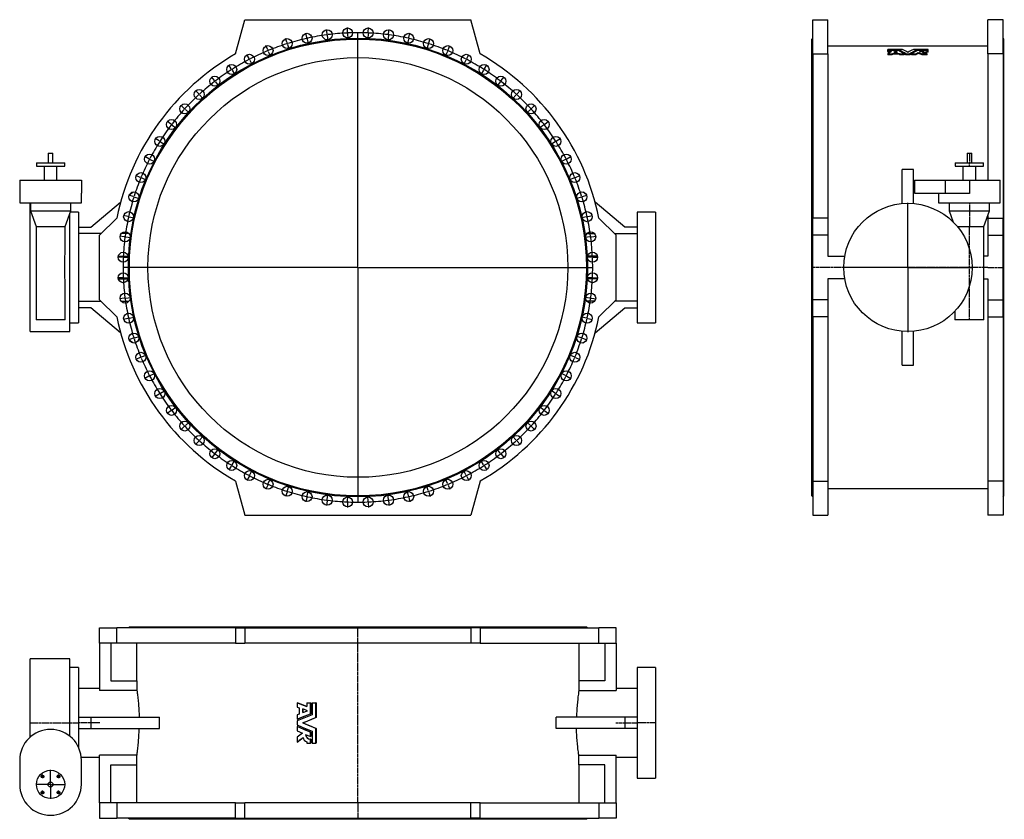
# Model space of a CAD drawing. Extents: x 1000 to 7097, y 700 to 5653.
import ezdxf

# ---------------------------------------------------------------- set-up
doc = ezdxf.new("R2010")
doc.units = 0
doc.linetypes.add('CENTERX2', pattern=[20.32, 12.7, -2.54, 2.54, -2.54])
doc.layers.get('0').update_dxf_attribs({"linetype": 'CONTINUOUS'})
doc.layers.add('FORMAT', color=7, linetype='CONTINUOUS')

# ---------------------------------------------------------------- blocks, each defined once
blk = doc.blocks.new('SW_CENTERMARKSYMBOL_0')
at = {"layer": 'FORMAT', "color": 0}
for p, q in [((251.1, 38.1), (249.8, 66.5)), ((378.3, 38.1), (379.6, 66.5)), ((-1.1, 4.9), (-7.3, 32.7)), ((0, 0), (-0.5, 2.4)), ((0, 0), (0.5, -2.4)), ((124.3, 27), (120.5, 55.2)), ((124.9, 22), (124.6, 24.5)), ((124.9, 22), (125.2, 19.5)), ((125.6, 17.1), (129.3, -11.2)), ((251.3, 33.1), (251.2, 35.6)), ((251.3, 33.1), (251.4, 30.6)), ((251.5, 28.1), (252.7, -0.4)), ((314.7, -1414.5), (314.7, 35.6)), ((377.9, 28.1), (376.7, -0.4)), ((378.1, 33.1), (378, 30.6)), ((378.1, 33.1), (378.2, 35.6)), ((503.8, 17.1), (500.1, -11.2)), ((504.5, 22), (504.2, 19.5)), ((504.5, 22), (504.8, 24.5)), ((505.1, 27), (508.9, 55.2)), ((629.4, 0), (628.9, -2.4)), ((629.4, 0), (629.9, 2.4)), ((630.5, 4.9), (636.7, 32.7)), ((-243.6, -71.6), (-254.5, -45.3)), ((-124, -28.1), (-132.6, -0.9)), ((-122.5, -32.8), (-123.3, -30.4)), ((-122.5, -32.8), (-121.8, -35.2)), ((-121, -37.6), (-112.4, -64.8)), ((1.1, -4.9), (7.3, -32.7)), ((628.3, -4.9), (622.2, -32.7)), ((750.4, -37.6), (741.9, -64.8)), ((751.9, -32.8), (751.2, -35.2)), ((751.9, -32.8), (752.7, -30.4)), ((753.4, -28.1), (762, -0.9)), ((873, -71.6), (883.9, -45.3)), ((-359, -125.4), (-372.1, -100.1)), ((-241.7, -76.2), (-242.7, -73.9)), ((-241.7, -76.2), (-240.8, -78.5)), ((-239.8, -80.8), (-228.9, -107.2)), ((869.2, -80.8), (858.3, -107.2)), ((871.1, -76.2), (870.2, -78.5)), ((871.1, -76.2), (872.1, -73.9)), ((988.4, -125.4), (1001.6, -100.1)), ((-469.2, -189), (-484.5, -165)), ((-356.7, -129.8), (-357.8, -127.6)), ((-356.7, -129.8), (-355.5, -132)), ((-354.4, -134.3), (-341.2, -159.5)), ((983.8, -134.3), (970.6, -159.5)), ((986.1, -129.8), (984.9, -132)), ((986.1, -129.8), (987.2, -127.6)), ((1098.6, -189), (1113.9, -165)), ((-573.5, -262), (-590.8, -239.4)), ((-466.5, -193.2), (-467.9, -191.1)), ((-466.5, -193.2), (-465.2, -195.4)), ((-463.8, -197.5), (-448.5, -221.5)), ((1093.3, -197.5), (1077.9, -221.5)), ((1095.9, -193.2), (1094.6, -195.4)), ((1095.9, -193.2), (1097.3, -191.1)), ((1202.9, -262), (1220.2, -239.4)), ((-570.4, -266), (-572, -264)), ((-570.4, -266), (-568.9, -268)), ((-567.4, -270), (-550, -292.6)), ((1196.8, -270), (1179.4, -292.6)), ((1199.8, -266), (1198.3, -268)), ((1199.8, -266), (1201.4, -264)), ((-671, -343.8), (-690.2, -322.8)), ((-667.6, -347.5), (-669.3, -345.7)), ((-667.6, -347.5), (-665.9, -349.4)), ((-664.2, -351.2), (-645, -372.2)), ((1293.6, -351.2), (1274.4, -372.2)), ((1297, -347.5), (1295.3, -349.4)), ((1297, -347.5), (1298.7, -345.7)), ((1300.4, -343.8), (1319.6, -322.8)), ((-761, -433.8), (-782, -414.6)), ((1390.4, -433.8), (1411.4, -414.6)), ((-757.3, -437.2), (-759.1, -435.5)), ((-757.3, -437.2), (-755.5, -438.9)), ((-753.6, -440.6), (-732.6, -459.9)), ((1383, -440.6), (1362, -459.9)), ((1386.7, -437.2), (1384.9, -438.9)), ((1386.7, -437.2), (1388.5, -435.5)), ((-842.8, -531.4), (-865.4, -514)), ((-838.8, -534.4), (-840.8, -532.9)), ((-838.8, -534.4), (-836.8, -535.9)), ((-834.9, -537.4), (-812.3, -554.8)), ((1464.3, -537.4), (1441.7, -554.8)), ((1468.2, -534.4), (1466.3, -535.9)), ((1468.2, -534.4), (1470.2, -532.9)), ((1472.2, -531.4), (1494.8, -514)), ((-915.8, -635.6), (-939.8, -620.3)), ((-911.6, -638.3), (-913.7, -637)), ((-911.6, -638.3), (-909.5, -639.6)), ((-907.4, -641), (-883.3, -656.3)), ((1536.8, -641), (1512.7, -656.3)), ((1541, -638.3), (1538.9, -639.6)), ((1541, -638.3), (1543.1, -637)), ((1545.2, -635.6), (1569.2, -620.3)), ((-979.4, -745.8), (-1004.7, -732.7)), ((-975, -748.2), (-977.2, -747)), ((-975, -748.2), (-972.8, -749.3)), ((-970.6, -750.5), (-945.3, -763.6)), ((1600, -750.5), (1574.7, -763.6)), ((1604.4, -748.2), (1602.2, -749.3)), ((1604.4, -748.2), (1606.6, -747)), ((1608.9, -745.8), (1634.1, -732.7)), ((-1033.2, -861.2), (-1059.6, -850.3)), ((1662.6, -861.2), (1689, -850.3)), ((-1028.6, -863.1), (-1030.9, -862.2)), ((-1028.6, -863.1), (-1026.3, -864.1)), ((-1024, -865), (-997.7, -875.9)), ((1653.4, -865), (1627.1, -875.9)), ((1658, -863.1), (1655.7, -864.1)), ((1658, -863.1), (1660.3, -862.2)), ((-1076.8, -980.8), (-1104, -972.2)), ((1706.2, -980.8), (1733.4, -972.2)), ((-1072, -982.3), (-1074.4, -981.6)), ((-1072, -982.3), (-1069.6, -983.1)), ((-1067.2, -983.8), (-1040.1, -992.4)), ((1696.6, -983.8), (1669.5, -992.4)), ((1701.4, -982.3), (1699, -983.1)), ((1701.4, -982.3), (1703.8, -981.6)), ((-1109.7, -1103.7), (-1137.5, -1097.6)), ((-1104.8, -1104.8), (-1107.3, -1104.3)), ((-1104.8, -1104.8), (-1102.4, -1105.4)), ((-1099.9, -1105.9), (-1072.1, -1112.1)), ((1729.4, -1105.9), (1701.5, -1112.1)), ((1734.2, -1104.8), (1731.8, -1105.4)), ((1734.2, -1104.8), (1736.7, -1104.3)), ((1739.1, -1103.7), (1766.9, -1097.6)), ((-1131.8, -1229.1), (-1160.1, -1225.4)), ((-1126.9, -1229.7), (-1129.3, -1229.4)), ((-1126.9, -1229.7), (-1124.4, -1230.1)), ((-1121.9, -1230.4), (-1093.6, -1234.1)), ((1751.3, -1230.4), (1723.1, -1234.1)), ((1756.3, -1229.7), (1753.8, -1230.1)), ((1756.3, -1229.7), (1758.7, -1229.4)), ((1761.2, -1229.1), (1789.5, -1225.4)), ((-1142.9, -1355.9), (-1171.4, -1354.7)), ((-1137.9, -1356.1), (-1140.4, -1356)), ((-1137.9, -1356.1), (-1135.4, -1356.2)), ((-1132.9, -1356.3), (-1104.4, -1357.6)), ((1762.3, -1356.3), (1733.9, -1357.6)), ((1767.3, -1356.1), (1764.8, -1356.2)), ((1767.3, -1356.1), (1769.8, -1356)), ((1772.3, -1355.9), (1800.8, -1354.7)), ((309.7, -1419.5), (-1140.4, -1419.5)), ((314.7, -1419.5), (312.2, -1419.5)), ((314.7, -1419.5), (314.7, -1417)), ((314.7, -1419.5), (314.7, -1422)), ((314.7, -1419.5), (317.2, -1419.5)), ((314.7, -1424.5), (314.7, -2874.7)), ((319.7, -1419.5), (1769.8, -1419.5)), ((-1142.9, -1483.2), (-1171.4, -1484.4)), ((-1137.9, -1483), (-1140.4, -1483.1)), ((-1137.9, -1483), (-1135.4, -1482.8)), ((-1132.9, -1482.7), (-1104.4, -1481.5)), ((1762.3, -1482.7), (1733.9, -1481.5)), ((1767.3, -1483), (1764.8, -1482.8)), ((1767.3, -1483), (1769.8, -1483.1)), ((1772.3, -1483.2), (1800.8, -1484.4)), ((-1131.8, -1610), (-1160.1, -1613.7)), ((-1126.9, -1609.3), (-1129.3, -1609.6)), ((-1126.9, -1609.3), (-1124.4, -1609)), ((-1121.9, -1608.7), (-1093.6, -1604.9)), ((1751.3, -1608.7), (1723.1, -1604.9)), ((1756.3, -1609.3), (1753.8, -1609)), ((1756.3, -1609.3), (1758.7, -1609.6)), ((1761.2, -1610), (1789.5, -1613.7)), ((-1109.7, -1735.3), (-1137.5, -1741.5)), ((-1104.8, -1734.2), (-1107.3, -1734.8)), ((-1104.8, -1734.2), (-1102.4, -1733.7)), ((-1099.9, -1733.2), (-1072.1, -1727)), ((1729.4, -1733.2), (1701.5, -1727)), ((1734.2, -1734.2), (1731.8, -1733.7)), ((1734.2, -1734.2), (1736.7, -1734.8)), ((1739.1, -1735.3), (1766.9, -1741.5)), ((-1076.8, -1858.3), (-1104, -1866.8)), ((-1072, -1856.8), (-1074.4, -1857.5)), ((-1072, -1856.8), (-1069.6, -1856)), ((-1067.2, -1855.3), (-1040.1, -1846.7)), ((1696.6, -1855.3), (1669.5, -1846.7)), ((1701.4, -1856.8), (1699, -1856)), ((1701.4, -1856.8), (1703.8, -1857.5)), ((1706.2, -1858.3), (1733.4, -1866.8)), ((-1033.2, -1977.9), (-1059.6, -1988.8)), ((-1028.6, -1976), (-1030.9, -1976.9)), ((-1028.6, -1976), (-1026.3, -1975)), ((-1024, -1974), (-997.7, -1963.1)), ((1653.4, -1974), (1627.1, -1963.1)), ((1658, -1976), (1655.7, -1975)), ((1658, -1976), (1660.3, -1976.9)), ((1662.6, -1977.9), (1689, -1988.8)), ((-979.4, -2093.2), (-1004.7, -2106.4)), ((-975, -2090.9), (-977.2, -2092.1)), ((-975, -2090.9), (-972.8, -2089.8)), ((-970.6, -2088.6), (-945.3, -2075.4)), ((1600, -2088.6), (1574.7, -2075.4)), ((1604.4, -2090.9), (1602.2, -2089.8)), ((1604.4, -2090.9), (1606.6, -2092.1)), ((1608.9, -2093.2), (1634.1, -2106.4)), ((-907.4, -2198.1), (-883.3, -2182.8)), ((1536.8, -2198.1), (1512.7, -2182.8)), ((-915.8, -2203.5), (-939.8, -2218.8)), ((-911.6, -2200.8), (-913.7, -2202.1)), ((-911.6, -2200.8), (-909.5, -2199.4)), ((1541, -2200.8), (1538.9, -2199.4)), ((1541, -2200.8), (1543.1, -2202.1)), ((1545.2, -2203.5), (1569.2, -2218.8)), ((-842.8, -2307.7), (-865.4, -2325.1)), ((-838.8, -2304.7), (-840.8, -2306.2)), ((-838.8, -2304.7), (-836.8, -2303.2)), ((-834.9, -2301.6), (-812.3, -2284.3)), ((1464.3, -2301.6), (1441.7, -2284.3)), ((1468.2, -2304.7), (1466.3, -2303.2)), ((1468.2, -2304.7), (1470.2, -2306.2)), ((1472.2, -2307.7), (1494.8, -2325.1)), ((-761, -2405.2), (-782, -2424.5)), ((-757.3, -2401.8), (-759.1, -2403.5)), ((-757.3, -2401.8), (-755.5, -2400.2)), ((-753.6, -2398.5), (-732.6, -2379.2)), ((1383, -2398.5), (1362, -2379.2)), ((1386.7, -2401.8), (1384.9, -2400.2)), ((1386.7, -2401.8), (1388.5, -2403.5)), ((1390.4, -2405.2), (1411.4, -2424.5)), ((-671, -2495.2), (-690.2, -2516.2)), ((-667.6, -2491.5), (-669.3, -2493.4)), ((-667.6, -2491.5), (-665.9, -2489.7)), ((-664.2, -2487.8), (-645, -2466.8)), ((1293.6, -2487.8), (1274.4, -2466.8)), ((1297, -2491.5), (1295.3, -2489.7)), ((1297, -2491.5), (1298.7, -2493.4)), ((1300.4, -2495.2), (1319.6, -2516.2)), ((-567.4, -2569.1), (-550, -2546.5)), ((1196.8, -2569.1), (1179.4, -2546.5)), ((-573.5, -2577), (-590.8, -2599.6)), ((-570.4, -2573.1), (-572, -2575.1)), ((-570.4, -2573.1), (-568.9, -2571.1)), ((-463.8, -2641.6), (-448.5, -2617.6)), ((1093.3, -2641.6), (1077.9, -2617.6)), ((1199.8, -2573.1), (1198.3, -2571.1)), ((1199.8, -2573.1), (1201.4, -2575.1)), ((1202.9, -2577), (1220.2, -2599.6)), ((-469.2, -2650), (-484.5, -2674.1)), ((-466.5, -2645.8), (-467.9, -2647.9)), ((-466.5, -2645.8), (-465.2, -2643.7)), ((-354.4, -2704.8), (-341.2, -2679.5)), ((983.8, -2704.8), (970.6, -2679.5)), ((1095.9, -2645.8), (1094.6, -2643.7)), ((1095.9, -2645.8), (1097.3, -2647.9)), ((1098.6, -2650), (1113.9, -2674.1)), ((-359, -2713.7), (-372.1, -2739)), ((-356.7, -2709.2), (-357.8, -2711.5)), ((-356.7, -2709.2), (-355.5, -2707)), ((-239.8, -2758.2), (-228.9, -2731.9)), ((869.2, -2758.2), (858.3, -2731.9)), ((986.1, -2709.2), (984.9, -2707)), ((986.1, -2709.2), (987.2, -2711.5)), ((988.4, -2713.7), (1001.6, -2739)), ((-243.6, -2767.5), (-254.5, -2793.8)), ((-241.7, -2762.9), (-242.7, -2765.2)), ((-241.7, -2762.9), (-240.8, -2760.5)), ((-122.5, -2806.2), (-121.8, -2803.9)), ((-121, -2801.5), (-112.4, -2774.3)), ((750.4, -2801.5), (741.9, -2774.3)), ((751.9, -2806.2), (751.2, -2803.9)), ((871.1, -2762.9), (870.2, -2760.5)), ((871.1, -2762.9), (872.1, -2765.2)), ((873, -2767.5), (883.9, -2793.8)), ((-124, -2811), (-132.6, -2838.2)), ((-122.5, -2806.2), (-123.3, -2808.6)), ((-1.1, -2844), (-7.3, -2871.8)), ((0, -2839.1), (-0.5, -2841.5)), ((0, -2839.1), (0.5, -2836.6)), ((1.1, -2834.2), (7.3, -2806.4)), ((124.9, -2861.1), (124.6, -2863.6)), ((124.9, -2861.1), (125.2, -2858.6)), ((125.6, -2856.1), (129.3, -2827.9)), ((251.5, -2867.2), (252.7, -2838.7)), ((377.9, -2867.2), (376.7, -2838.7)), ((503.8, -2856.1), (500.1, -2827.9)), ((504.5, -2861.1), (504.2, -2858.6)), ((504.5, -2861.1), (504.8, -2863.6)), ((628.3, -2834.2), (622.2, -2806.4)), ((629.4, -2839.1), (628.9, -2836.6)), ((629.4, -2839.1), (629.9, -2841.5)), ((630.5, -2844), (636.7, -2871.8)), ((751.9, -2806.2), (752.7, -2808.6)), ((753.4, -2811), (762, -2838.2)), ((124.3, -2866.1), (120.5, -2894.3)), ((251.1, -2877.1), (249.8, -2905.6)), ((251.3, -2872.2), (251.2, -2874.6)), ((251.3, -2872.2), (251.4, -2869.7)), ((378.1, -2872.2), (378, -2869.7)), ((378.1, -2872.2), (378.2, -2874.6)), ((378.3, -2877.1), (379.6, -2905.6)), ((505.1, -2866.1), (508.9, -2894.3))]:
    blk.add_line(p, q, dxfattribs=at)
for start, end in [(102.40149, 102.5), (97.69703, 102.30297), (97.5, 97.59851), (97.40149, 97.5), (92.69703, 97.30297), (92.5, 92.59851), (92.40149, 92.5), (87.69703, 92.30297), (87.5, 87.59851), (87.40149, 87.5), (82.69703, 87.30297), (82.5, 82.59851), (82.40149, 82.5), (77.69703, 82.30297), (77.5, 77.59851), (107.69703, 112.30297), (107.5, 107.59851), (107.40149, 107.5), (102.69703, 107.30297), (102.5, 102.59851), (77.40149, 77.5), (72.69703, 77.30297), (72.5, 72.59851), (72.40149, 72.5), (67.69703, 72.30297), (112.69703, 117.30297), (112.5, 112.59851), (112.40149, 112.5), (67.5, 67.59851), (67.40149, 67.5), (62.69703, 67.30297), (117.69703, 122.30297), (117.5, 117.59851), (117.40149, 117.5), (62.5, 62.59851), (62.40149, 62.5), (57.69703, 62.30297), (122.69703, 127.30297), (122.5, 122.59851), (122.40149, 122.5), (57.5, 57.59851), (57.40149, 57.5), (52.69703, 57.30297), (127.69703, 132.30297), (127.5, 127.59851), (127.40149, 127.5), (52.5, 52.59851), (52.40149, 52.5), (47.69703, 52.30297), (132.69703, 137.30297), (132.5, 132.59851), (132.40149, 132.5), (47.5, 47.59851), (47.40149, 47.5), (42.69703, 47.30297), (137.69703, 142.30297), (137.5, 137.59851), (137.40149, 137.5), (42.5, 42.59851), (42.40149, 42.5), (37.69703, 42.30297), (142.69703, 147.30297), (142.5, 142.59851), (142.40149, 142.5), (37.5, 37.59851), (37.40149, 37.5), (32.69703, 37.30297), (147.69703, 152.30297), (147.5, 147.59851), (147.40149, 147.5), (32.5, 32.59851), (32.40149, 32.5), (27.69703, 32.30297), (152.69703, 157.30297), (152.5, 152.59851), (152.40149, 152.5), (27.5, 27.59851), (27.40149, 27.5), (22.69703, 27.30297), (157.69703, 162.30297), (157.5, 157.59851), (157.40149, 157.5), (22.5, 22.59851), (22.40149, 22.5), (17.69703, 22.30297), (162.69703, 167.30297), (162.5, 162.59851), (162.40149, 162.5), (17.5, 17.59851), (17.40149, 17.5), (12.69703, 17.30297), (167.69703, 172.30297), (167.5, 167.59851), (167.40149, 167.5), (12.5, 12.59851), (12.40149, 12.5), (7.69703, 12.30297), (172.69703, 177.30297), (172.5, 172.59851), (172.40149, 172.5), (7.5, 7.59851), (7.40149, 7.5), (2.69703, 7.30297), (177.69703, 182.30297), (177.5, 177.59851), (177.40149, 177.5), (2.5, 2.59851), (2.40149, 2.5), (357.69703, 2.30297), (182.40149, 182.5), (182.5, 182.59851), (182.69703, 187.30297), (352.69703, 357.30297), (357.40149, 357.5), (357.5, 357.59851), (187.40149, 187.5), (187.5, 187.59851), (187.69703, 192.30297), (347.69703, 352.30297), (352.40149, 352.5), (352.5, 352.59851), (192.40149, 192.5), (192.5, 192.59851), (192.69703, 197.30297), (342.69703, 347.30297), (347.40149, 347.5), (347.5, 347.59851), (197.40149, 197.5), (197.5, 197.59851), (197.69703, 202.30297), (337.69703, 342.30297), (342.40149, 342.5), (342.5, 342.59851), (202.40149, 202.5), (202.5, 202.59851), (202.69703, 207.30297), (332.69703, 337.30297), (337.40149, 337.5), (337.5, 337.59851), (207.40149, 207.5), (207.5, 207.59851), (207.69703, 212.30297), (327.69703, 332.30297), (332.40149, 332.5), (332.5, 332.59851), (212.40149, 212.5), (212.5, 212.59851), (212.69703, 217.30297), (322.69703, 327.30297), (327.40149, 327.5), (327.5, 327.59851), (217.40149, 217.5), (217.5, 217.59851), (217.69703, 222.30297), (317.69703, 322.30297), (322.40149, 322.5), (322.5, 322.59851), (222.40149, 222.5), (222.5, 222.59851), (222.69703, 227.30297), (312.69703, 317.30297), (317.40149, 317.5), (317.5, 317.59851), (227.40149, 227.5), (227.5, 227.59851), (227.69703, 232.30297), (307.69703, 312.30297), (312.40149, 312.5), (312.5, 312.59851), (232.40149, 232.5), (232.5, 232.59851), (232.69703, 237.30297), (302.69703, 307.30297), (307.40149, 307.5), (307.5, 307.59851), (237.40149, 237.5), (237.5, 237.59851), (237.69703, 242.30297), (297.69703, 302.30297), (302.40149, 302.5), (302.5, 302.59851), (242.40149, 242.5), (242.5, 242.59851), (242.69703, 247.30297), (292.69703, 297.30297), (297.40149, 297.5), (297.5, 297.59851), (247.40149, 247.5), (247.5, 247.59851), (247.69703, 252.30297), (287.69703, 292.30297), (292.40149, 292.5), (292.5, 292.59851), (252.40149, 252.5), (252.5, 252.59851), (252.69703, 257.30297), (257.40149, 257.5), (257.5, 257.59851), (257.69703, 262.30297), (262.40149, 262.5), (262.5, 262.59851), (262.69703, 267.30297), (272.69703, 277.30297), (277.40149, 277.5), (277.5, 277.59851), (277.69703, 282.30297), (282.40149, 282.5), (282.5, 282.59851), (282.69703, 287.30297), (287.40149, 287.5), (287.5, 287.59851), (267.40149, 267.5), (267.5, 267.59851), (267.69703, 272.30297), (272.40149, 272.5), (272.5, 272.59851)]:
    blk.add_arc((314.7, -1419.5), 1454, start, end, dxfattribs=at)
blk = doc.blocks.new('SW_CENTERMARKSYMBOL_1')
at = {"layer": 'FORMAT', "color": 0}
for p, q in [((0, 5), (0, 90)), ((-5, 0), (-90, 0)), ((0, 0), (-2.5, 0)), ((0, 0), (0, 2.5)), ((0, 0), (0, -2.5)), ((0, 0), (2.5, 0)), ((5, 0), (90, 0)), ((0, -5), (0, -90))]:
    blk.add_line(p, q, dxfattribs=at)
blk = doc.blocks.new('SW_CENTERMARKSYMBOL_2')
at = {"layer": 'FORMAT', "color": 0}
for p, q in [((-5, 0), (-11.5, 0)), ((0, 0), (-2.5, 0)), ((0, 5), (0, 11.5)), ((0, 0), (0, 2.5)), ((0, 0), (0, -2.5)), ((0, 0), (2.5, 0)), ((5, 0), (11.5, 0)), ((0, -5), (0, -11.5))]:
    blk.add_line(p, q, dxfattribs=at)
blk = doc.blocks.new('SW_CENTERMARKSYMBOL_3')
at = {"layer": 'FORMAT', "color": 0}
for p, q in [((-5, 0), (-11.5, 0)), ((0, 0), (-2.5, 0)), ((0, 5), (0, 11.5)), ((0, 0), (0, 2.5)), ((0, 0), (0, -2.5)), ((0, 0), (2.5, 0)), ((5, 0), (11.5, 0)), ((0, -5), (0, -11.5))]:
    blk.add_line(p, q, dxfattribs=at)
blk = doc.blocks.new('SW_CENTERMARKSYMBOL_4')
at = {"layer": 'FORMAT', "color": 0}
for p, q in [((-5, 0), (-11.5, 0)), ((0, 0), (-2.5, 0)), ((0, 5), (0, 11.5)), ((0, 0), (0, 2.5)), ((0, 0), (0, -2.5)), ((0, 0), (2.5, 0)), ((5, 0), (11.5, 0)), ((0, -5), (0, -11.5))]:
    blk.add_line(p, q, dxfattribs=at)
blk = doc.blocks.new('SW_CENTERMARKSYMBOL_5')
at = {"layer": 'FORMAT', "color": 0}
for p, q in [((-5, 0), (-11.5, 0)), ((0, 0), (-2.5, 0)), ((0, 5), (0, 11.5)), ((0, 0), (0, 2.5)), ((0, 0), (0, -2.5)), ((0, 0), (2.5, 0)), ((5, 0), (11.5, 0)), ((0, -5), (0, -11.5))]:
    blk.add_line(p, q, dxfattribs=at)
blk = doc.blocks.new('SW_CENTERMARKSYMBOL_6')
at = {"layer": 'FORMAT', "color": 0}
for p, q in [((0, 5), (0, 400)), ((-5, 0), (-400, 0)), ((0, 0), (-2.5, 0)), ((0, 0), (0, 2.5)), ((0, 0), (0, -2.5)), ((0, 0), (2.5, 0)), ((5, 0), (400, 0)), ((0, -5), (0, -400))]:
    blk.add_line(p, q, dxfattribs=at)

msp = doc.modelspace()

# ---------------------------------------------------------------- linework, layer by layer
at = {"color": 7, "linetype": 'CONTINUOUS'}
for p, q in [((2337.6, 5441), (2394.4, 5653.2)), ((2394.4, 5653.2), (3794.4, 5653.2)), ((3851.3, 5441), (3794.4, 5653.2)), ((5911.1, 5653.2), (6005.1, 5653.2)), ((5911.1, 5441), (5911.1, 5653.2)), ((6005.1, 5441), (6005.1, 5653.2)), ((7089.1, 5653.2), (6995.1, 5653.2)), ((6995.1, 5441), (6995.1, 5653.2)), ((7089.1, 5441), (7089.1, 5653.2)), ((5911.1, 5539.2), (5905.1, 5533.2)), ((5905.1, 2703.2), (5905.1, 5533.2)), ((6995.1, 5488.2), (6005.1, 5488.2)), ((7095.1, 5533.2), (7089.1, 5539.2)), ((7095.1, 2703.2), (7095.1, 5533.2)), ((5911.1, 5441), (6005.1, 5441)), ((5911.1, 5441), (5911.1, 4424.2)), ((6005.1, 5441), (6005.1, 4424.2)), ((6375.1, 5463.5), (6375.1, 5468.5)), ((6466.1, 5468.5), (6375.1, 5468.5)), ((6375.1, 5463.5), (6449.2, 5463.5)), ((6375.1, 5461.5), (6375.1, 5463.5)), ((6442.8, 5461.5), (6375.1, 5461.5)), ((6375.1, 5456.2), (6375.1, 5461.5)), ((6375.1, 5456.2), (6398.5, 5456.2)), ((6375.1, 5456.2), (6375.1, 5451.4)), ((6390.8, 5451.4), (6375.1, 5451.4)), ((6375.1, 5440.8), (6401.5, 5440.8)), ((6375.1, 5440.8), (6375.1, 5436)), ((6401.5, 5436), (6375.1, 5436)), ((6401.5, 5440.8), (6406.6, 5444.3)), ((6401.5, 5440.8), (6401.5, 5436)), ((6406.6, 5444.3), (6445.3, 5444.3)), ((6406.6, 5444.3), (6406.6, 5439.5)), ((6445.3, 5439.5), (6406.6, 5439.5)), ((6424.1, 5457.2), (6412.7, 5450.1)), ((6412.7, 5450.1), (6436.1, 5450.1)), ((6420.4, 5450.1), (6424.1, 5452.3)), ((6436.1, 5450.1), (6424.1, 5457.2)), ((6424.1, 5452.3), (6424.1, 5457.2)), ((6424.1, 5452.3), (6427.9, 5450.1)), ((6445.3, 5444.3), (6450.7, 5440.8)), ((6445.3, 5444.3), (6445.3, 5439.5)), ((6449.2, 5458.7), (6448, 5458.7)), ((6449.2, 5458.7), (6449.2, 5463.5)), ((6450.7, 5440.8), (6477.3, 5440.8)), ((6450.7, 5440.8), (6450.7, 5436)), ((6477.3, 5436), (6450.7, 5436)), ((6477.3, 5440.8), (6477.3, 5436)), ((6487.6, 5440.8), (6512.5, 5440.8)), ((6487.6, 5436), (6487.6, 5440.8)), ((6512.5, 5436), (6487.6, 5436)), ((6512.5, 5436), (6512.5, 5440.8)), ((6522.8, 5440.8), (6549.5, 5440.8)), ((6522.8, 5436), (6522.8, 5440.8)), ((6549.5, 5436), (6522.8, 5436)), ((6625.1, 5468.5), (6534, 5468.5)), ((6549.5, 5440.8), (6563.1, 5449.5)), ((6549.5, 5436), (6549.5, 5440.8)), ((6550.9, 5463.5), (6625.1, 5463.5)), ((6550.9, 5458.7), (6550.9, 5463.5)), ((6552.1, 5458.7), (6550.9, 5458.7)), ((6584, 5461.5), (6557.3, 5461.5)), ((6563.1, 5449.5), (6588.2, 5440.8)), ((6563.1, 5444.7), (6563.1, 5449.5)), ((6571.4, 5454.6), (6584, 5461.5)), ((6584, 5456.6), (6581, 5455)), ((6584, 5456.6), (6584, 5461.5)), ((6598.2, 5458.7), (6584, 5458.7)), ((6588.2, 5440.8), (6619.1, 5440.8)), ((6588.2, 5436), (6588.2, 5440.8)), ((6619.1, 5436), (6588.2, 5436)), ((6625.1, 5461.5), (6601.3, 5461.5)), ((6617.9, 5456.2), (6625.1, 5456.2)), ((6617.9, 5451.4), (6617.9, 5456.2)), ((6625.1, 5451.4), (6617.9, 5451.4)), ((6619.1, 5436), (6619.1, 5440.8)), ((6625.1, 5463.5), (6625.1, 5468.5)), ((6625.1, 5461.5), (6625.1, 5463.5)), ((6625.1, 5456.2), (6625.1, 5461.5)), ((6625.1, 5451.4), (6625.1, 5456.2)), ((7089.1, 5441), (6995.1, 5441)), ((6995.1, 5441), (6995.1, 4658.2)), ((7089.1, 5441), (7089.1, 4424.2)), ((1176.4, 4827.2), (1176.4, 4766.2)), ((1176.4, 4827.2), (1206.4, 4827.2)), ((1206.4, 4766.2), (1206.4, 4827.2)), ((6866.1, 4827.2), (6866.1, 4766.2)), ((6866.1, 4827.2), (6896.1, 4827.2)), ((6896.1, 4766.2), (6896.1, 4827.2)), ((1103.9, 4766.2), (1103.9, 4746.2)), ((1103.9, 4766.2), (1278.9, 4766.2)), ((1278.9, 4746.2), (1278.9, 4766.2)), ((6793.6, 4766.2), (6793.6, 4746.2)), ((6793.6, 4766.2), (6968.6, 4766.2)), ((6968.6, 4746.2), (6968.6, 4766.2)), ((1103.9, 4746.2), (1278.9, 4746.2)), ((1151.4, 4746.2), (1151.4, 4658.2)), ((1231.4, 4658.2), (1231.4, 4746.2)), ((6535.1, 4724.3), (6465.1, 4724.3)), ((6465.1, 4514.1), (6465.1, 4724.3)), ((6535.1, 4514.1), (6535.1, 4724.3)), ((6793.6, 4746.2), (6968.6, 4746.2)), ((6841.1, 4746.2), (6841.1, 4658.2)), ((6921.1, 4658.2), (6921.1, 4746.2)), ((1000.4, 4658.2), (1000.4, 4578.2)), ((1000.4, 4658.2), (1382.4, 4658.2)), ((1382.4, 4658.2), (1382.4, 4578.2)), ((6540.1, 4658.2), (6540.1, 4578.2)), ((6540.1, 4658.2), (6731.1, 4658.2)), ((6731.1, 4658.2), (6881.1, 4658.2)), ((6881.1, 4658.2), (7072.1, 4658.2)), ((7072.1, 4518.2), (7072.1, 4658.2)), ((1000.4, 4578.2), (1000.4, 4518.2)), ((1382.4, 4518.2), (1382.4, 4578.2)), ((1679.3, 4567.8), (1700.5, 4585.5)), ((4509.5, 4567.8), (4488.4, 4585.5)), ((6540.1, 4578.2), (6731.1, 4578.2)), ((6690.1, 4578.2), (6690.1, 4518.2)), ((6731.1, 4578.2), (6881.1, 4578.2)), ((1000.4, 4518.2), (1382.4, 4518.2)), ((1066.4, 4515.7), (1064.4, 4515.7)), ((1064.4, 3720.7), (1064.4, 4515.7)), ((1066.4, 4518.2), (1066.4, 4468.2)), ((1316.4, 4468.2), (1316.4, 4518.2)), ((1441.4, 4368.2), (1624.9, 4522.2)), ((4747.4, 4368.2), (4563.9, 4522.2)), ((6690.1, 4518.2), (7072.1, 4518.2)), ((6756.1, 4518.2), (6756.1, 4468.2)), ((7006.1, 4468.2), (7006.1, 4518.2)), ((1066.4, 4468.2), (1101.4, 4372)), ((1066.4, 4468.2), (1316.4, 4468.2)), ((1281.4, 4372), (1316.4, 4468.2)), ((1311.4, 3720.7), (1311.4, 4454.4)), ((1365.4, 4461.2), (1313.9, 4461.2)), ((1365.4, 4461.2), (1365.4, 4118.2)), ((4937.4, 4461.2), (4823.4, 4461.2)), ((4823.4, 4461.2), (4823.4, 4118.2)), ((4937.4, 4461.2), (4937.4, 4118.2)), ((6756.1, 4468.2), (6781.2, 4399.2)), ((6756.1, 4468.2), (7006.1, 4468.2)), ((6971.1, 4372), (7006.1, 4468.2)), ((1495.4, 4318.2), (1601.5, 4424.2)), ((4693.4, 4318.2), (4587.4, 4424.2)), ((6005.1, 4424.2), (5911.1, 4424.2)), ((5911.1, 4318.2), (5911.1, 4424.2)), ((6005.1, 4424.2), (6005.1, 4318.2)), ((6995.1, 4438), (6995.1, 4424.2)), ((6995.1, 4424.2), (7089.1, 4424.2)), ((6995.1, 4424.2), (6995.1, 4318.2)), ((7089.1, 4318.2), (7089.1, 4424.2)), ((1101.4, 4372), (1101.4, 4231.3)), ((1101.4, 4372), (1281.4, 4372)), ((1281.4, 4231.3), (1281.4, 4372)), ((1365.4, 4368.2), (1441.4, 4368.2)), ((4823.4, 4368.2), (4747.4, 4368.2)), ((6806, 4372), (6971.1, 4372)), ((6971.1, 3793.2), (6971.1, 4372)), ((1505, 4327.8), (1365.4, 4327.8)), ((1495.4, 3918.2), (1495.4, 4318.2)), ((1676.7, 4327.8), (1629, 4327.8)), ((4512.1, 4327.8), (4559.8, 4327.8)), ((4683.8, 4327.8), (4823.4, 4327.8)), ((4693.4, 3918.2), (4693.4, 4318.2)), ((6005.1, 4318.2), (5911.1, 4318.2)), ((5911.1, 3918.2), (5911.1, 4318.2)), ((6005.1, 4318.2), (6005.1, 4188.2)), ((6995.1, 4318.2), (7089.1, 4318.2)), ((6995.1, 4318.2), (6995.1, 4188.2)), ((7089.1, 3918.2), (7089.1, 4318.2)), ((1611.5, 4188.2), (1672.1, 4188.2)), ((4577.3, 4188.2), (4516.7, 4188.2)), ((6005.1, 4188.2), (6108.8, 4188.2)), ((6995.1, 4188.2), (6971.1, 4188.2)), ((1365.4, 4118.2), (1365.4, 3775.2)), ((4823.4, 4118.2), (4823.4, 3775.2)), ((4937.4, 4118.2), (4937.4, 3775.2)), ((1611.5, 4048.2), (1672.1, 4048.2)), ((4577.3, 4048.2), (4516.7, 4048.2)), ((6108.8, 4048.2), (6005.1, 4048.2)), ((6005.1, 4048.2), (6005.1, 3918.2)), ((6971.1, 4048.2), (6995.1, 4048.2)), ((6995.1, 4048.2), (6995.1, 3918.2)), ((1101.4, 4005.2), (1101.4, 3793.2)), ((1281.4, 3793.2), (1281.4, 4005.1)), ((1365.4, 3908.6), (1505, 3908.6)), ((1601.5, 3812.1), (1495.4, 3918.2)), ((1629, 3908.6), (1676.7, 3908.6)), ((4559.8, 3908.6), (4512.1, 3908.6)), ((4587.4, 3812.1), (4693.4, 3918.2)), ((4823.4, 3908.6), (4683.8, 3908.6)), ((6005.1, 3918.2), (5911.1, 3918.2)), ((5911.1, 3812.1), (5911.1, 3918.2)), ((6005.1, 3918.2), (6005.1, 3812.1)), ((6995.1, 3918.2), (7089.1, 3918.2)), ((6995.1, 3918.2), (6995.1, 3812.1)), ((7089.1, 3812.1), (7089.1, 3918.2)), ((1441.4, 3868.2), (1365.4, 3868.2)), ((1624.9, 3714.2), (1441.4, 3868.2)), ((4563.9, 3714.2), (4747.4, 3868.2)), ((4747.4, 3868.2), (4823.4, 3868.2)), ((6791.1, 3847.4), (6791.1, 3793.2)), ((1191.4, 3793.2), (1101.4, 3793.2)), ((1281.4, 3793.2), (1191.4, 3793.2)), ((6005.1, 3812.1), (5911.1, 3812.1)), ((5911.1, 3812.1), (5911.1, 2795.4)), ((6005.1, 3812.1), (6005.1, 2795.4)), ((6971.1, 3793.2), (6791.1, 3793.2)), ((6995.1, 3812.1), (7089.1, 3812.1)), ((6995.1, 3812.1), (6995.1, 2795.4)), ((7089.1, 3812.1), (7089.1, 2795.4)), ((1064.4, 3720.7), (1311.4, 3720.7)), ((1311.4, 3775.2), (1365.4, 3775.2)), ((4823.4, 3775.2), (4937.4, 3775.2)), ((6465.1, 3512.1), (6465.1, 3722.2)), ((6535.1, 3512.1), (6535.1, 3722.2)), ((1700.5, 3650.8), (1679.3, 3668.6)), ((4488.4, 3650.8), (4509.5, 3668.6)), ((6465.1, 3512.1), (6535.1, 3512.1)), ((2337.6, 2795.4), (2394.4, 2583.2)), ((3851.3, 2795.4), (3794.4, 2583.2)), ((5911.1, 2795.4), (6005.1, 2795.4)), ((5911.1, 2795.4), (5911.1, 2583.2)), ((6005.1, 2795.4), (6005.1, 2583.2)), ((6005.1, 2748.2), (6995.1, 2748.2)), ((7089.1, 2795.4), (6995.1, 2795.4)), ((6995.1, 2795.4), (6995.1, 2583.2)), ((7089.1, 2795.4), (7089.1, 2583.2)), ((5905.1, 2703.2), (5911.1, 2697.2)), ((7089.1, 2697.2), (7095.1, 2703.2)), ((2394.4, 2583.2), (3794.4, 2583.2)), ((5911.1, 2583.2), (6005.1, 2583.2)), ((7089.1, 2583.2), (6995.1, 2583.2)), ((1679.4, 1891.6), (1673.4, 1885.6)), ((1679.4, 1891.6), (4509.4, 1891.6)), ((4515.4, 1885.6), (4509.4, 1891.6)), ((1495.4, 1791.6), (1495.4, 1885.6)), ((1495.4, 1885.6), (1601.5, 1885.6)), ((1601.5, 1791.6), (1601.5, 1885.6)), ((2337.6, 1885.6), (1601.5, 1885.6)), ((2337.6, 1885.6), (2337.6, 1791.6)), ((2337.6, 1885.6), (2394.4, 1885.6)), ((2394.4, 1885.6), (2394.4, 1791.6)), ((2394.4, 1885.6), (3794.4, 1885.6)), ((3794.4, 1885.6), (3794.4, 1791.6)), ((3851.3, 1885.6), (3794.4, 1885.6)), ((3851.3, 1885.6), (3851.3, 1791.6)), ((3851.3, 1885.6), (4587.4, 1885.6)), ((4587.4, 1791.6), (4587.4, 1885.6)), ((4693.4, 1885.6), (4587.4, 1885.6)), ((4693.4, 1791.6), (4693.4, 1885.6)), ((1601.5, 1791.6), (1495.4, 1791.6)), ((1495.4, 1791.6), (1495.4, 1497.3)), ((1565.4, 1791.6), (1565.4, 1556.6)), ((2337.6, 1791.6), (1601.5, 1791.6)), ((1724.4, 1791.6), (1724.4, 1556.6)), ((2337.6, 1791.6), (2394.4, 1791.6)), ((3794.4, 1791.6), (2394.4, 1791.6)), ((3851.3, 1791.6), (3794.4, 1791.6)), ((3851.3, 1791.6), (4587.4, 1791.6)), ((4464.4, 1556.6), (4464.4, 1791.6)), ((4587.4, 1791.6), (4693.4, 1791.6)), ((4623.4, 1791.6), (4623.4, 1556.6)), ((4693.4, 1791.6), (4693.4, 1497.3)), ((1311.4, 1694.1), (1064.4, 1694.1)), ((1064.4, 1208.3), (1064.4, 1694.1)), ((1311.4, 1214.2), (1311.4, 1694.1)), ((1365.4, 1639.6), (1311.4, 1639.6)), ((1365.4, 1639.6), (1365.4, 1144.4)), ((4937.4, 1639.6), (4823.4, 1639.6)), ((4823.4, 1639.6), (4823.4, 953.6)), ((4937.4, 1639.6), (4937.4, 953.6)), ((1565.4, 1556.6), (1726.2, 1556.6)), ((1726.2, 1556.6), (1726.2, 1497.3)), ((4462.6, 1556.6), (4462.6, 1497.3)), ((4623.4, 1556.6), (4462.6, 1556.6)), ((1495.4, 1509.1), (1365.4, 1509.1)), ((1726.2, 1497.3), (1495.4, 1497.3)), ((4462.6, 1497.3), (4693.4, 1497.3)), ((4823.4, 1509.1), (4693.4, 1509.1)), ((2718.4, 1421.6), (2718.4, 1395.2)), ((2718.4, 1421.6), (2719.7, 1421.6)), ((2777.8, 1421.6), (2777.8, 1398.2)), ((2777.8, 1421.6), (2801.1, 1421.6)), ((2801.1, 1353.9), (2801.1, 1421.6)), ((2801.1, 1421.6), (2802.2, 1421.6)), ((2802.2, 1421.6), (2802.2, 1353.9)), ((2810.5, 1421.6), (2810.5, 1347.5)), ((2810.5, 1421.6), (2834.8, 1421.6)), ((2834.8, 1330.5), (2834.8, 1421.6)), ((2835.8, 1421.6), (2834.8, 1421.6)), ((2835.8, 1421.6), (2835.8, 1330.5)), ((2718.4, 1395.2), (2731.1, 1390.1)), ((2731.1, 1351.4), (2718.4, 1346)), ((2718.4, 1346), (2718.4, 1319.4)), ((2731.1, 1390.1), (2731.1, 1351.4)), ((2753, 1384), (2753, 1360.6)), ((2782, 1372.6), (2753, 1384)), ((2753, 1360.6), (2782, 1372.6)), ((2754.3, 1361.1), (2754.3, 1383.5)), ((2801.1, 1353.9), (2802.2, 1353.9)), ((1365.4, 1331.6), (1441.4, 1331.6)), ((1441.4, 1331.6), (1441.4, 1261.6)), ((1441.4, 1331.6), (1865.8, 1331.6)), ((1865.8, 1261.6), (1865.8, 1331.6)), ((2718.4, 1319.4), (2719.7, 1319.4)), ((2718.4, 1309.1), (2718.4, 1284.2)), ((2754.3, 1296.6), (2753, 1296.6)), ((2835.8, 1330.5), (2834.8, 1330.5)), ((4323.1, 1261.6), (4323.1, 1331.6)), ((4747.4, 1331.6), (4323.1, 1331.6)), ((4747.4, 1331.6), (4747.4, 1261.6)), ((4823.4, 1331.6), (4747.4, 1331.6)), ((1365.4, 1261.6), (1441.4, 1261.6)), ((1441.4, 1261.6), (1865.8, 1261.6)), ((2718.4, 1273.9), (2718.4, 1247.2)), ((2719.7, 1273.9), (2718.4, 1273.9)), ((2718.4, 1247.2), (2750.7, 1233.6)), ((2750.7, 1233.6), (2718.4, 1208.5)), ((2770.8, 1225.3), (2801.1, 1212.7)), ((2801.1, 1212.7), (2801.1, 1239.3)), ((2802.2, 1239.3), (2801.1, 1239.3)), ((2802.2, 1239.3), (2802.2, 1212.7)), ((2810.5, 1245.8), (2810.5, 1171.6)), ((2834.8, 1171.6), (2834.8, 1262.7)), ((2835.8, 1262.7), (2834.8, 1262.7)), ((2835.8, 1262.7), (2835.8, 1171.6)), ((4747.4, 1261.6), (4323.1, 1261.6)), ((4823.4, 1261.6), (4747.4, 1261.6)), ((2718.4, 1208.5), (2718.4, 1177.6)), ((2719.7, 1177.6), (2718.4, 1177.6)), ((2777.8, 1178.8), (2777.8, 1171.6)), ((2777.8, 1171.6), (2801.1, 1171.6)), ((2802.2, 1212.7), (2801.1, 1212.7)), ((2801.1, 1171.6), (2801.1, 1195.4)), ((2802.2, 1195.4), (2801.1, 1195.4)), ((2802.2, 1171.6), (2801.1, 1171.6)), ((2802.2, 1195.4), (2802.2, 1171.6)), ((2810.5, 1171.6), (2834.8, 1171.6)), ((2835.8, 1171.6), (2834.8, 1171.6)), ((1000.4, 1065.6), (1000.4, 915.6)), ((1381.5, 1084.1), (1495.4, 1084.1)), ((1382.4, 915.6), (1382.4, 1065.6)), ((1726.2, 1096), (1495.4, 1096)), ((1495.4, 801.6), (1495.4, 1096)), ((1565.4, 1036.6), (1726.2, 1036.6)), ((1565.4, 801.6), (1565.4, 1036.6)), ((1724.4, 1036.6), (1724.4, 801.6)), ((1726.2, 1036.6), (1726.2, 1096)), ((4462.6, 1036.6), (4462.6, 1096)), ((4462.6, 1096), (4693.4, 1096)), ((4623.4, 1036.6), (4462.6, 1036.6)), ((4464.4, 801.6), (4464.4, 1036.6)), ((4623.4, 801.6), (4623.4, 1036.6)), ((4693.4, 801.6), (4693.4, 1096)), ((4693.4, 1084.1), (4823.4, 1084.1)), ((4823.4, 953.6), (4937.4, 953.6)), ((1495.4, 801.6), (1495.4, 707.6)), ((1601.5, 801.6), (1495.4, 801.6)), ((1601.5, 801.6), (1601.5, 707.6)), ((2337.6, 801.6), (1601.5, 801.6)), ((2337.6, 707.6), (2337.6, 801.6)), ((2337.6, 801.6), (2394.4, 801.6)), ((2394.4, 707.6), (2394.4, 801.6)), ((3794.4, 801.6), (2394.4, 801.6)), ((3794.4, 707.6), (3794.4, 801.6)), ((3851.3, 801.6), (3794.4, 801.6)), ((3851.3, 707.6), (3851.3, 801.6)), ((3851.3, 801.6), (4587.4, 801.6)), ((4587.4, 801.6), (4587.4, 707.6)), ((4587.4, 801.6), (4693.4, 801.6)), ((4693.4, 801.6), (4693.4, 707.6)), ((1495.4, 707.6), (1601.5, 707.6)), ((2337.6, 707.6), (1601.5, 707.6)), ((1673.4, 707.6), (1679.4, 701.6)), ((1679.4, 701.6), (4509.4, 701.6)), ((2337.6, 707.6), (2394.4, 707.6)), ((2394.4, 707.6), (3794.4, 707.6)), ((3851.3, 707.6), (3794.4, 707.6)), ((3851.3, 707.6), (4587.4, 707.6)), ((4509.4, 701.6), (4515.4, 707.6)), ((4693.4, 707.6), (4587.4, 707.6))]:
    msp.add_line(p, q, dxfattribs=at)
at = {"color": 8, "linetype": 'CONTINUOUS'}
for p, q in [((6731.1, 4658.2), (6731.1, 4578.2)), ((6881.1, 4658.2), (6881.1, 4578.2))]:
    msp.add_line(p, q, dxfattribs=at)
at = {"color": 7, "linetype": 'CONTINUOUS', "flags": 128}
for points in [[(6398.5, 5456.2), (6386.8, 5448.8), (6375.1, 5440.8)], [(6588.2, 5436), (6578.6, 5439.4), (6570.8, 5442.1), (6563.1, 5444.7)], [(6601.3, 5461.5), (6601, 5460.8), (6600.4, 5460), (6599.4, 5459.2), (6597.1, 5458.1), (6594, 5457.1), (6590.3, 5456.3), (6586, 5455.5), (6581.3, 5455), (6576.2, 5454.7), (6571.4, 5454.6)], [(6590.7, 5450.6), (6593.8, 5450.8), (6596.8, 5451.1), (6599.9, 5451.4), (6602.7, 5451.8), (6605.4, 5452.3), (6607.9, 5452.8), (6610.3, 5453.3), (6612.4, 5453.9), (6615.5, 5455), (6617.9, 5456.2)], [(6619.1, 5440.8), (6604.9, 5445.8), (6590.7, 5450.6)], [(1101.4, 4231.3), (1101.4, 4227.4), (1101.6, 4211.5), (1101.9, 4195.4), (1102.2, 4179.2), (1102.5, 4162.9), (1102.8, 4146), (1102.9, 4129.1), (1102.9, 4112.2), (1102.8, 4095.2), (1102.6, 4078.8), (1102.3, 4062.5), (1102, 4046.3), (1101.7, 4030.1), (1101.4, 4013.7), (1101.4, 4005.2)], [(1281.4, 4005.1), (1281.4, 4008.8), (1281.3, 4024.2), (1281, 4039.7), (1280.7, 4055.8), (1280.4, 4072), (1280.1, 4088.3), (1279.9, 4104.6), (1279.9, 4120.9), (1280, 4137.1), (1280.2, 4153.3), (1280.4, 4169.5), (1280.8, 4186), (1281.1, 4202.3), (1281.4, 4218.6), (1281.4, 4231.3)], [(1726.2, 1497.3), (1726.8, 1493.2), (1727.5, 1488.6), (1728.4, 1482), (1729.3, 1474.7), (1730.4, 1466.5), (1731.5, 1457.6), (1732.6, 1448), (1733.5, 1439.4), (1734.4, 1430.3), (1735.3, 1420.8), (1736.2, 1410.9), (1737, 1400.6), (1737.8, 1390.1), (1738.5, 1378.9), (1739.1, 1367.4), (1739.7, 1355.6), (1740.2, 1343.7), (1740.5, 1331.6)], [(4462.6, 1497.3), (4462, 1493.2), (4461.4, 1488.6), (4460.5, 1482), (4459.5, 1474.7), (4458.5, 1466.5), (4457.4, 1457.6), (4456.3, 1448), (4455.4, 1439.4), (4454.4, 1430.3), (4453.5, 1420.8), (4452.7, 1410.9), (4451.8, 1400.6), (4451.1, 1390.1), (4450.3, 1378.9), (4449.7, 1367.4), (4449.1, 1355.6), (4448.7, 1343.7), (4448.3, 1331.6)], [(2777.8, 1398.2), (2748, 1409.9), (2718.4, 1421.6)], [(2719.7, 1421.6), (2734.1, 1415.9), (2756.5, 1407), (2777.8, 1398.7)], [(2718.4, 1319.4), (2745.8, 1330.9), (2773.4, 1342.4), (2801.1, 1353.9)], [(2810.5, 1347.5), (2779.6, 1334.7), (2748.9, 1321.9), (2718.4, 1309.1)], [(2802.2, 1353.9), (2787.7, 1347.9), (2758.9, 1335.8), (2739.3, 1327.6), (2719.7, 1319.4)], [(2718.4, 1284.2), (2748.9, 1271.4), (2779.6, 1258.6), (2810.5, 1245.8)], [(2753, 1296.6), (2780.2, 1307.9), (2807.4, 1319.2), (2834.8, 1330.5)], [(2834.8, 1262.7), (2807.4, 1274), (2780.2, 1285.3), (2753, 1296.6)], [(2835.8, 1330.5), (2821.2, 1324.5), (2792.2, 1312.5), (2773.2, 1304.5), (2754.3, 1296.6)], [(2754.3, 1296.6), (2768.7, 1290.6), (2797.5, 1278.5), (2816.6, 1270.6), (2835.8, 1262.7)], [(1726.2, 1096), (1726.8, 1100), (1727.5, 1104.7), (1728.4, 1111.2), (1729.3, 1118.6), (1730.4, 1126.7), (1731.5, 1135.6), (1732.6, 1145.2), (1733.5, 1153.8), (1734.4, 1162.9), (1735.3, 1172.4), (1736.2, 1182.3), (1737, 1192.6), (1737.8, 1203.1), (1738.5, 1214.3), (1739.1, 1225.8), (1739.7, 1237.6), (1740.2, 1249.5), (1740.5, 1261.6)], [(2801.1, 1239.3), (2773.4, 1250.9), (2745.8, 1262.4), (2718.4, 1273.9)], [(2719.7, 1273.9), (2734, 1267.9), (2762.7, 1255.8), (2782.4, 1247.6), (2802.2, 1239.3)], [(4462.6, 1096), (4462, 1100), (4461.4, 1104.7), (4460.5, 1111.2), (4459.5, 1118.6), (4458.5, 1126.7), (4457.4, 1135.6), (4456.3, 1145.2), (4455.4, 1153.8), (4454.4, 1162.9), (4453.5, 1172.4), (4452.7, 1182.3), (4451.8, 1192.6), (4451.1, 1203.1), (4450.3, 1214.3), (4449.7, 1225.8), (4449.1, 1237.6), (4448.7, 1249.5), (4448.3, 1261.6)], [(2718.4, 1177.6), (2736.7, 1191.8), (2755, 1206)], [(2755.2, 1205.2), (2743.9, 1196.4), (2731.8, 1187), (2719.7, 1177.6)]]:
    msp.add_lwpolyline(points, dxfattribs=at)
at = {"color": 7, "linetype": 'CONTINUOUS'}
for centre, radius in [((2779.7, 5537.7), 31), ((2904.6, 5559.7), 31), ((3031, 5570.8), 31), ((3157.8, 5570.8), 31), ((3284.2, 5559.7), 31), ((3409.1, 5537.7), 31), ((3094.4, 4118.2), 1421), ((3094.4, 4118.2), 1415), ((2538, 5461.5), 31), ((2657.2, 5504.9), 31), ((3531.6, 5504.9), 31), ((3650.8, 5461.5), 31), ((2423, 5407.9), 31), ((3765.8, 5407.9), 31), ((3094.4, 4118.2), 1300), ((2313.2, 5344.5), 31), ((3875.7, 5344.5), 31), ((2209.3, 5271.7), 31), ((3979.6, 5271.7), 31), ((2112.1, 5190.2), 31), ((4076.7, 5190.2), 31), ((2022.4, 5100.5), 31), ((4166.4, 5100.5), 31), ((1940.9, 5003.3), 31), ((4248, 5003.3), 31), ((1868.1, 4899.4), 31), ((4320.7, 4899.4), 31), ((1804.7, 4789.6), 31), ((4384.1, 4789.6), 31), ((1751.1, 4674.6), 31), ((4437.7, 4674.6), 31), ((1707.7, 4555.4), 31), ((4481.1, 4555.4), 31), ((6500.1, 4118.2), 397.5), ((1674.9, 4432.9), 31), ((4514, 4432.9), 31), ((1652.9, 4308), 31), ((4536, 4308), 31), ((1641.8, 4181.6), 31), ((4547, 4181.6), 31), ((1641.8, 4054.8), 31), ((4547, 4054.8), 31), ((1652.9, 3928.4), 31), ((4536, 3928.4), 31), ((1674.9, 3803.5), 31), ((4514, 3803.5), 31), ((1707.7, 3681), 31), ((4481.1, 3681), 31), ((1751.1, 3561.8), 31), ((4437.7, 3561.8), 31), ((1804.7, 3446.8), 31), ((4384.1, 3446.8), 31), ((1868.1, 3336.9), 31), ((4320.7, 3336.9), 31), ((1940.9, 3233), 31), ((4248, 3233), 31), ((2022.4, 3135.9), 31), ((4166.4, 3135.9), 31), ((2112.1, 3046.2), 31), ((4076.7, 3046.2), 31), ((2209.3, 2964.6), 31), ((3979.6, 2964.6), 31), ((2313.2, 2891.9), 31), ((3875.7, 2891.9), 31), ((2423, 2828.5), 31), ((2538, 2774.9), 31), ((3650.8, 2774.9), 31), ((3765.8, 2828.5), 31), ((2657.2, 2731.5), 31), ((3531.6, 2731.5), 31), ((2779.7, 2698.6), 31), ((2904.6, 2676.6), 31), ((3031, 2665.6), 31), ((3157.8, 2665.6), 31), ((3284.2, 2676.6), 31), ((3409.1, 2698.6), 31), ((1191.4, 915.6), 87.5), ((1141.9, 965.1), 9), ((1191.4, 915.6), 15), ((1240.9, 965.1), 9), ((1141.9, 866.1), 9), ((1240.9, 866.1), 9)]:
    msp.add_circle(centre, radius, dxfattribs=at)
for centre, radius, start, end in [((3094.4, 4118.2), 1524, 119.77737, 168.41523), ((3094.4, 4118.2), 1524, 11.58477, 60.22263), ((6623.1, 5125.7), 381.2, 124.60659, 125.52966), ((6270, 5135.1), 369.4, 55.84474, 62.09913), ((6223.8, 5099), 406.2, 56.05073, 56.95253), ((6282.5, 5138.7), 365.1, 55.81877, 62.83201), ((6282.2, 5132.1), 366.8, 55.92955, 62.90424), ((6322.2, 5161.3), 339.2, 58.36999, 64.88733), ((6678, 5161.3), 339.2, 115.11267, 121.63001), ((6717.6, 5138.7), 365.1, 117.16799, 124.18123), ((6716.7, 5134.4), 364.1, 117.0706, 124.09561), ((6730.2, 5135.1), 369.4, 117.90087, 124.15526), ((6770.3, 5108.1), 395.2, 121.62092, 123.96271), ((6597.3, 5493.9), 47.3, 275.48014, 295.81081), ((3094.4, 4118.2), 1524, 191.58477, 240.22263), ((3094.4, 4118.2), 1524, 299.77737, 348.41523), ((1191.4, 1065.6), 191, 0, 180), ((2801.4, 1226), 30.6, 181.41825, 269.48789), ((2802.4, 1225.8), 30.4, 182.03817, 269.53769), ((2791.5, 1213.4), 37.3, 191.42624, 248.31363), ((1191.4, 915.6), 191, 180, 0)]:
    msp.add_arc(centre, radius, start, end, dxfattribs=at)
at = {"layer": 'FORMAT', "linetype": 'CENTERX2'}
for p, q in [((6881.1, 4829.2), (6881.1, 4766.2)), ((6881.1, 4744.2), (6881.1, 4766.2)), ((6731.1, 4660.2), (6731.1, 4576.2)), ((6881.1, 4660.2), (6881.1, 4576.2)), ((6881.1, 4520.2), (6881.1, 4468.2)), ((6881.1, 4468.2), (6881.1, 4372)), ((6881.1, 3791.2), (6881.1, 4372)), ((5911.1, 4118.2), (5903.1, 4118.2)), ((6005.1, 4118.2), (5911.1, 4118.2)), ((6995.1, 4118.2), (6005.1, 4118.2)), ((6995.1, 4118.2), (7089.1, 4118.2)), ((7089.1, 4118.2), (7097.1, 4118.2)), ((3094.4, 1885.6), (3094.4, 1893.6)), ((3094.4, 1791.6), (3094.4, 1885.6)), ((3094.4, 801.6), (3094.4, 1791.6)), ((1062.4, 1296.6), (1311.4, 1296.6)), ((1311.4, 1296.6), (1365.4, 1296.6)), ((1497.4, 1296.6), (1365.4, 1296.6)), ((4691.4, 1296.6), (4823.4, 1296.6)), ((4939.4, 1296.6), (4823.4, 1296.6)), ((3094.4, 801.6), (3094.4, 707.6)), ((3094.4, 707.6), (3094.4, 699.6))]:
    msp.add_line(p, q, dxfattribs=at)

# ---------------------------------------------------------------- block references
at = {"layer": 'FORMAT'}
for name, p in [('SW_CENTERMARKSYMBOL_0', (2779.7, 5537.7)), ('SW_CENTERMARKSYMBOL_6', (6500.1, 4118.2)), ('SW_CENTERMARKSYMBOL_1', (1191.4, 915.6)), ('SW_CENTERMARKSYMBOL_2', (1141.9, 965.1)), ('SW_CENTERMARKSYMBOL_3', (1240.9, 965.1)), ('SW_CENTERMARKSYMBOL_5', (1141.9, 866.1)), ('SW_CENTERMARKSYMBOL_4', (1240.9, 866.1))]:
    msp.add_blockref(name, p, dxfattribs=at)

doc.saveas('drawing.dxf')
